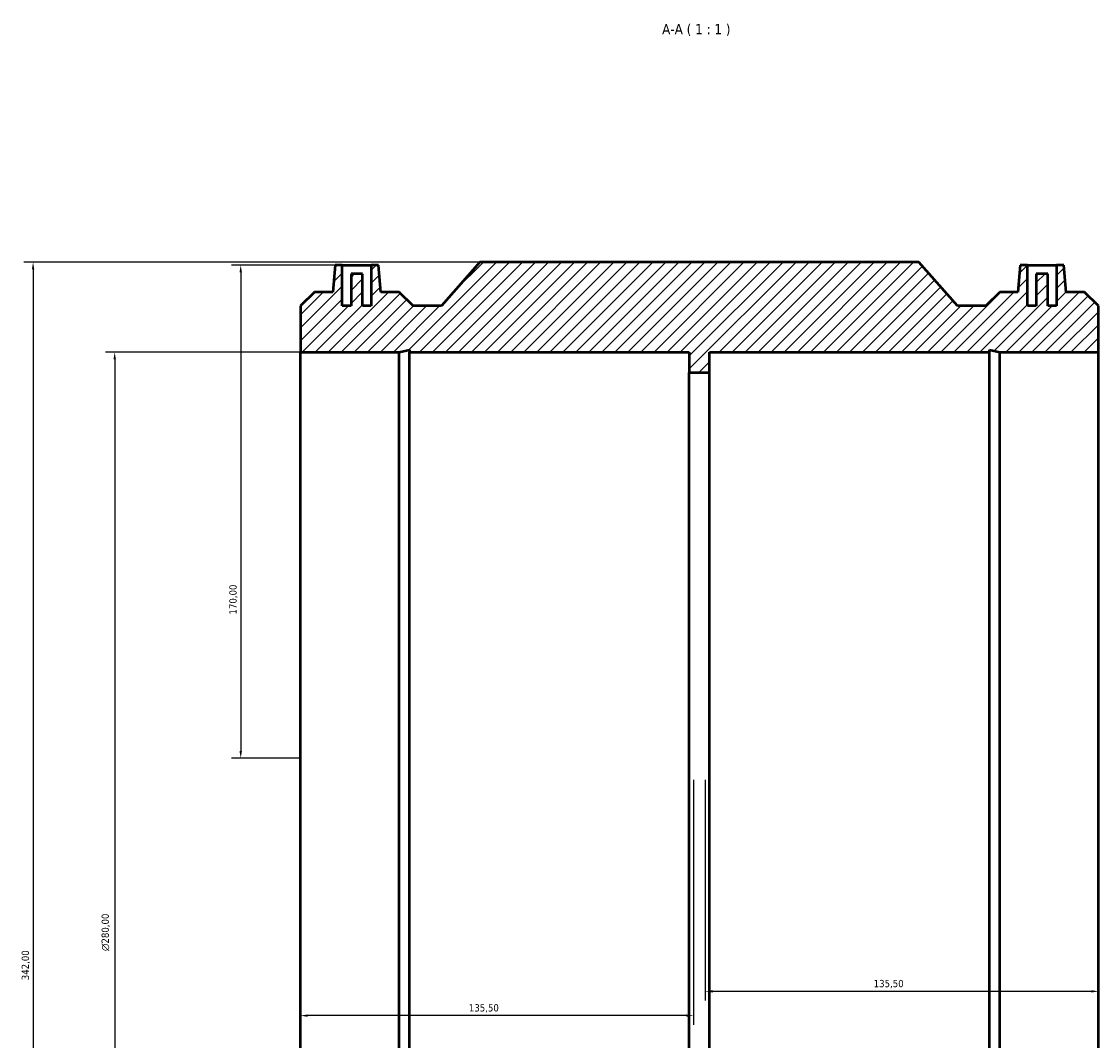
# Model space of a CAD drawing. Header units: millimetres. Extents: x -252 to 1345, y -304 to 1891.
# Tile 6 of 7: x 217 to 588, y 1540 to 1891. Entities that reach past the tile are written whole.
import ezdxf

# ---------------------------------------------------------------- set-up
doc = ezdxf.new("R2010")
doc.units = ezdxf.units.MM
for name, color, linetype, lineweight in [('Dimension (ISO)', 7, 'Continuous', 25), ('Hatch (ISO)', 7, 'Continuous', 18), ('Symbol (ISO)', 7, 'Continuous', 25), ('Visible (ISO)', 7, 'Continuous', 50)]:
    doc.layers.add(name, color=color, linetype=linetype, lineweight=lineweight)
doc.styles.add('Label Text (ISO)', font='tahoma.ttf')
doc.styles.add('Note Text (ISO)', font='tahoma.ttf')
doc.dimstyles.new('Default (ISO)', dxfattribs={"dimtxt": 2.5, "dimasz": 2.5, "dimexe": 3.175, "dimexo": 0, "dimgap": 0.762, "dimtad": 1, "dimrnd": 1e-08, "dimzin": 0, "dimtxsty": 'Note Text (ISO)', "dimcen": 0.09, "dimdle": 10, "dimclrd": 256, "dimclre": 256, "dimclrt": 232, "dimazin": 0, "dimtfac": 1.40208, "dimtmove": 0, "dimatfit": 3, "dimfxl": 1, "dimtolj": 1, "dimtzin": 0, "dimlwd": -1, "dimlwe": -1, "dimarcsym": 0})

# ---------------------------------------------------------------- blocks, each defined once
blk = doc.blocks.new('*D8')
at = {"layer": 'Defpoints', "color": 0, "transparency": 16777216}
for p in [(588.03, 1637.43), (452.53, 1629.93), (452.53, 1557.03)]:
    blk.add_point(p, dxfattribs=at)
at = {"layer": 'Dimension (ISO)', "transparency": 16777216}
for p, q in [((452.53, 1629.93), (452.53, 1553.86)), ((585.53, 1557.03), (455.03, 1557.03))]:
    blk.add_line(p, q, dxfattribs=at)
for points in [[(455.03, 1557.45), (455.03, 1556.61), (452.53, 1557.03)], [(585.53, 1557.45), (585.53, 1556.61), (588.03, 1557.03)]]:
    blk.add_solid(points, dxfattribs=at)
at = {"layer": 'Dimension (ISO)', "color": 232, "true_color": 0xca0064, "transparency": 16777216, "insert": (510.58, 1560.97), "char_height": 2.5, "attachment_point": 1, "style": 'Note Text (ISO)'}
blk.add_mtext('\\A1;135,50', dxfattribs=at)
blk = doc.blocks.new('*D9')
at = {"layer": 'Defpoints', "color": 0, "transparency": 16777216}
for p in [(313.03, 1637.43), (448.53, 1629.93), (313.03, 1548.66)]:
    blk.add_point(p, dxfattribs=at)
at = {"layer": 'Dimension (ISO)', "transparency": 16777216}
for p, q in [((448.53, 1629.93), (448.53, 1545.49)), ((446.03, 1548.66), (315.53, 1548.66))]:
    blk.add_line(p, q, dxfattribs=at)
for points in [[(315.53, 1549.08), (315.53, 1548.25), (313.03, 1548.66)], [(446.03, 1549.08), (446.03, 1548.25), (448.53, 1548.66)]]:
    blk.add_solid(points, dxfattribs=at)
at = {"layer": 'Dimension (ISO)', "color": 232, "true_color": 0xca0064, "transparency": 16777216, "insert": (371.08, 1552.6), "char_height": 2.5, "attachment_point": 1, "style": 'Note Text (ISO)'}
blk.add_mtext('\\A1;135,50', dxfattribs=at)
blk = doc.blocks.new('*D10')
at = {"layer": 'Defpoints', "color": 0, "transparency": 16777216}
for p in [(327.46, 1807.43), (292.46, 1637.43), (313.03, 1637.43)]:
    blk.add_point(p, dxfattribs=at)
at = {"layer": 'Dimension (ISO)', "transparency": 16777216}
for p, q in [((327.46, 1807.43), (289.29, 1807.43)), ((292.46, 1804.93), (292.46, 1639.93)), ((313.03, 1637.43), (289.29, 1637.43))]:
    blk.add_line(p, q, dxfattribs=at)
for points in [[(292.04, 1804.93), (292.88, 1804.93), (292.46, 1807.43)], [(292.04, 1639.93), (292.88, 1639.93), (292.46, 1637.43)]]:
    blk.add_solid(points, dxfattribs=at)
at = {"layer": 'Dimension (ISO)', "color": 232, "true_color": 0xca0064, "transparency": 16777216, "insert": (288.53, 1686.97), "char_height": 2.5, "attachment_point": 1, "rotation": 90, "style": 'Note Text (ISO)'}
blk.add_mtext('\\A1;170,00', dxfattribs=at)
blk = doc.blocks.new('*D11')
at = {"layer": 'Defpoints', "color": 0, "transparency": 16777216}
for p in [(374.91, 1808.43), (220.91, 1466.43), (374.91, 1466.43)]:
    blk.add_point(p, dxfattribs=at)
at = {"layer": 'Dimension (ISO)', "transparency": 16777216}
for p, q in [((374.91, 1808.43), (217.73, 1808.43)), ((220.91, 1805.93), (220.91, 1468.93)), ((374.91, 1466.43), (217.73, 1466.43))]:
    blk.add_line(p, q, dxfattribs=at)
for points in [[(220.49, 1805.93), (221.32, 1805.93), (220.91, 1808.43)], [(220.49, 1468.93), (221.32, 1468.93), (220.91, 1466.43)]]:
    blk.add_solid(points, dxfattribs=at)
at = {"layer": 'Dimension (ISO)', "color": 232, "true_color": 0xca0064, "transparency": 16777216, "insert": (216.97, 1560.87), "char_height": 2.5, "attachment_point": 1, "rotation": 90, "style": 'Note Text (ISO)'}
blk.add_mtext('\\A1;342,00', dxfattribs=at)
blk = doc.blocks.new('*D12')
at = {"layer": 'Defpoints', "color": 0, "transparency": 16777216}
for p in [(313.03, 1777.43), (249.03, 1497.43), (313.03, 1497.43)]:
    blk.add_point(p, dxfattribs=at)
at = {"layer": 'Dimension (ISO)', "transparency": 16777216}
for p, q in [((313.03, 1777.43), (245.86, 1777.43)), ((249.03, 1774.93), (249.03, 1499.93)), ((313.03, 1497.43), (245.86, 1497.43))]:
    blk.add_line(p, q, dxfattribs=at)
for points in [[(248.61, 1774.93), (249.45, 1774.93), (249.03, 1777.43)], [(248.61, 1499.93), (249.45, 1499.93), (249.03, 1497.43)]]:
    blk.add_solid(points, dxfattribs=at)
at = {"layer": 'Dimension (ISO)', "color": 232, "true_color": 0xca0064, "transparency": 16777216, "insert": (244.51, 1570.93), "char_height": 2.5, "attachment_point": 1, "rotation": 90, "style": 'Note Text (ISO)'}
blk.add_mtext('\\A1;\\fAIGDT|b0|i0;\\H2.5000;\\ln\\fTahoma|b0|i0;\\H2.5000;280,00', dxfattribs=at)

msp = doc.modelspace()

# ---------------------------------------------------------------- hatches: boundary and pattern name
at = {"layer": 'Hatch (ISO)'}
h = msp.add_hatch(dxfattribs=at)
h.set_pattern_fill('ANSI31', color=256, scale=25.4, style=0)
h.set_pattern_definition([(45, (0, 0), (-2.245064, 2.245064), [])])
h.paths.add_polyline_path([(313.031, 1793.345), (313.031, 1777.427), (347.069, 1777.427), (350.595, 1778.177), (350.595, 1777.427), (447.031, 1777.427), (447.031, 1770.427), (454.031, 1770.427), (454.031, 1777.427), (550.467, 1777.427), (550.467, 1778.177), (553.993, 1777.427), (588.031, 1777.427), (588.031, 1793.345), (583.209, 1798.167), (576.911, 1798.167), (576.101, 1807.427), (573.601, 1807.427), (573.601, 1793.427), (570.601, 1793.427), (570.601, 1804.427), (566.601, 1804.427), (566.601, 1793.427), (563.601, 1793.427), (563.601, 1807.427), (561.101, 1807.427), (560.291, 1798.167), (553.993, 1798.167), (549.171, 1793.345), (539.456, 1793.345), (526.156, 1808.427), (374.906, 1808.427), (361.606, 1793.345), (351.891, 1793.345), (347.069, 1798.167), (340.771, 1798.167), (339.961, 1807.427), (337.461, 1807.427), (337.461, 1793.427), (334.461, 1793.427), (334.461, 1804.427), (330.461, 1804.427), (330.461, 1793.427), (327.461, 1793.427), (327.461, 1807.427), (324.961, 1807.427), (324.151, 1798.167), (317.853, 1798.167)])
h.paths.add_polyline_path([(313.031, 1497.427), (313.031, 1481.51), (317.853, 1476.687), (347.069, 1476.687), (351.891, 1481.51), (361.606, 1481.51), (374.906, 1466.427), (526.156, 1466.427), (539.456, 1481.51), (549.171, 1481.51), (553.993, 1476.687), (583.209, 1476.687), (588.031, 1481.51), (588.031, 1497.427), (553.993, 1497.427), (550.467, 1496.678), (550.467, 1497.427), (454.031, 1497.427), (454.031, 1504.427), (447.031, 1504.427), (447.031, 1497.427), (350.595, 1497.427), (350.595, 1496.678), (347.069, 1497.427)])

# ---------------------------------------------------------------- linework, layer by layer
at = {"layer": 'Visible (ISO)'}
for p, q in [((324.961, 1807.427), (324.151, 1798.167)), ((327.461, 1807.427), (324.961, 1807.427)), ((327.461, 1793.427), (327.461, 1807.427)), ((327.461, 1807.427), (337.461, 1807.427)), ((339.961, 1807.427), (337.461, 1807.427)), ((337.461, 1807.427), (337.461, 1793.427)), ((340.771, 1798.167), (339.961, 1807.427)), ((374.906, 1808.427), (361.606, 1793.345)), ((526.156, 1808.427), (374.906, 1808.427)), ((539.456, 1793.345), (526.156, 1808.427)), ((561.101, 1807.427), (560.291, 1798.167)), ((563.601, 1807.427), (561.101, 1807.427)), ((563.601, 1793.427), (563.601, 1807.427)), ((563.601, 1807.427), (573.601, 1807.427)), ((576.101, 1807.427), (573.601, 1807.427)), ((573.601, 1807.427), (573.601, 1793.427)), ((576.911, 1798.167), (576.101, 1807.427)), ((334.461, 1804.427), (330.461, 1804.427)), ((330.461, 1804.427), (330.461, 1793.427)), ((334.461, 1793.427), (334.461, 1804.427)), ((570.601, 1804.427), (566.601, 1804.427)), ((566.601, 1804.427), (566.601, 1793.427)), ((570.601, 1793.427), (570.601, 1804.427)), ((317.853, 1798.167), (313.031, 1793.345)), ((324.151, 1798.167), (317.853, 1798.167)), ((347.069, 1798.167), (340.771, 1798.167)), ((351.891, 1793.345), (347.069, 1798.167)), ((553.993, 1798.167), (549.171, 1793.345)), ((560.291, 1798.167), (553.993, 1798.167)), ((583.209, 1798.167), (576.911, 1798.167)), ((588.031, 1793.345), (583.209, 1798.167)), ((313.031, 1793.345), (313.031, 1777.427)), ((330.461, 1793.427), (327.461, 1793.427)), ((337.461, 1793.427), (334.461, 1793.427)), ((361.606, 1793.345), (351.891, 1793.345)), ((549.171, 1793.345), (539.456, 1793.345)), ((566.601, 1793.427), (563.601, 1793.427)), ((573.601, 1793.427), (570.601, 1793.427)), ((588.031, 1777.427), (588.031, 1793.345)), ((347.069, 1777.427), (350.595, 1778.177)), ((350.595, 1778.177), (350.595, 1777.427)), ((550.467, 1777.427), (550.467, 1778.177)), ((550.467, 1778.177), (553.993, 1777.427)), ((313.031, 1777.427), (347.069, 1777.427)), ((313.031, 1497.427), (313.031, 1777.427)), ((347.069, 1497.427), (347.069, 1777.427)), ((350.595, 1777.427), (447.031, 1777.427)), ((350.595, 1497.427), (350.595, 1777.427)), ((447.031, 1777.427), (447.031, 1770.427)), ((454.031, 1770.427), (454.031, 1777.427)), ((454.031, 1777.427), (550.467, 1777.427)), ((550.467, 1497.427), (550.467, 1777.427)), ((553.993, 1777.427), (588.031, 1777.427)), ((553.993, 1497.427), (553.993, 1777.427)), ((588.031, 1497.427), (588.031, 1777.427)), ((447.031, 1770.427), (454.031, 1770.427)), ((447.031, 1504.427), (447.031, 1770.427)), ((454.031, 1504.427), (454.031, 1770.427))]:
    msp.add_line(p, q, dxfattribs=at)

# ---------------------------------------------------------------- texts
at = {"layer": 'Symbol (ISO)', "insert": (437.669, 1886.427), "char_height": 3.5, "attachment_point": 7, "style": 'Label Text (ISO)'}
msp.add_mtext('A-A ( 1 : 1 )', dxfattribs=at)

# ---------------------------------------------------------------- dimensions: what is measured, and where the dimension line sits
at = {"layer": 'Dimension (ISO)'}
for base, p1, p2, angle, override, picture, middle in [((220.906, 1466.427), (374.906, 1808.427), (374.906, 1466.427), 90, {"dimdec": 2, "dimtp": 0, "dimtm": 0, "dimtdec": 2, "dimtofl": 0, "dimatfit": 1}, '*D11', (220.906, 1565.927)), ((292.461, 1637.427), (327.461, 1807.427), (313.031, 1637.427), 90, {"dimdec": 2, "dimtp": 0, "dimtm": 0, "dimtdec": 2, "dimtofl": 0, "dimatfit": 1}, '*D10', (292.461, 1691.927)), ((313.031, 1548.663), (448.531, 1629.927), (313.031, 1637.427), 180, {"dimdec": 2, "dimse2": 1, "dimtp": 0, "dimtm": 0, "dimtdec": 2, "dimtofl": 0, "dimatfit": 1}, '*D9', (376.031, 1548.663)), ((452.531, 1557.032), (588.031, 1637.427), (452.531, 1629.927), 180, {"dimdec": 2, "dimse1": 1, "dimtp": 0, "dimtm": 0, "dimtdec": 2, "dimtofl": 0, "dimatfit": 1}, '*D8', (515.531, 1557.032))]:
    dim = msp.add_linear_dim(base=base, p1=p1, p2=p2, angle=angle, dimstyle='Default (ISO)', override=override, dxfattribs=at)
    dim.commit()
    dim.dimension.update_dxf_attribs({"geometry": picture, "text_midpoint": middle, "dimtype": 160})
dim = msp.add_linear_dim(base=(249.031, 1497.427), p1=(313.031, 1777.427), p2=(313.031, 1497.427), angle=90, text='\\fAIGDT|b0|i0;\\H2.5000;\\ln\\fTahoma|b0|i0;\\H2.5000;<>', dimstyle='Default (ISO)', override={"dimdec": 2, "dimtp": 0, "dimtm": 0, "dimtdec": 2, "dimtofl": 0, "dimatfit": 1}, dxfattribs=at)
dim.commit()
dim.dimension.update_dxf_attribs({"geometry": '*D12', "text_midpoint": (249.031, 1577.427), "dimtype": 160})

doc.saveas('drawing.dxf')
